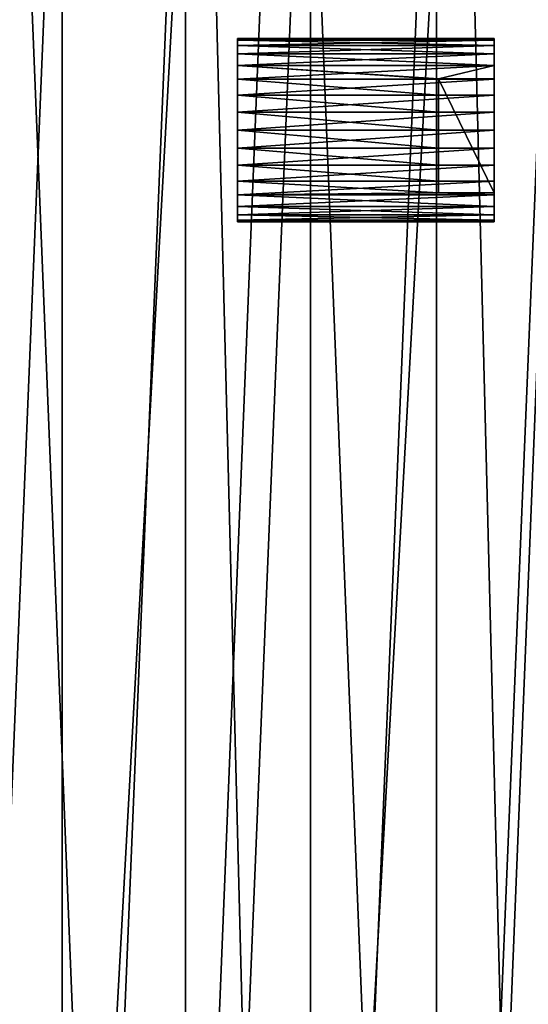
# Model space of a CAD drawing. Header units: millimetres. Extents: x 70 to 909, y -420 to 420.
# Tile 11 of 15: x 398 to 509, y 10 to 224. Entities that reach past the tile are written whole.
import ezdxf

# ---------------------------------------------------------------- set-up
doc = ezdxf.new("R2010")
doc.units = ezdxf.units.MM
doc.header["$LTSCALE"] = 25.4
doc.layers.get('0').update_dxf_attribs({"true_color": 0xff5454})

# ---------------------------------------------------------------- blocks, each defined once
blk = doc.blocks.new('MIST-8944.STL')
at = {"color": 7, "true_color": 0xffffff}
mesh = blk.add_polyface(dxfattribs=at)
corners = [(97.16, -47.61, 1.61), (102.27, 79.01, 1.61), (94.6, 15.91, 1.61), (109.88, -109.9, 1.61), (119.95, 140.07, 1.61), (132.42, -169.33, 1.61), (147.2, 197.5, 1.61), (164.21, -224.39, 1.61), (183.32, 249.82, 1.61), (204.41, -273.63, 1.61), (227.35, 295.66, 1.61), (251.99, -315.78, 1.61), (278.17, 333.85, 1.61), (305.72, -349.76, 1.61), (334.46, 363.39, 1.61), (364.2, -374.67, 1.61), (394.75, 383.52, 1.61), (425.92, -389.88, 1.61), (457.5, 393.72, 1.61), (489.28, -395, 1.61), (521.07, 393.72, 1.61), (552.65, -389.88, 1.61), (583.81, 383.52, 1.61), (614.37, -374.67, 1.61), (644.11, 363.39, 1.61), (672.85, -349.76, 1.61), (700.4, 333.85, 1.61), (726.58, -315.78, 1.61), (751.22, 295.66, 1.61), (774.16, -273.63, 1.61), (795.25, 249.82, 1.61), (814.36, -224.39, 1.61), (831.36, 197.5, 1.61), (846.15, -169.33, 1.61), (858.62, 140.07, 1.61), (868.69, -109.9, 1.61), (876.3, 79.01, 1.61), (881.4, -47.61, 1.61), (883.96, 15.91, 1.61)]
mesh.append_faces([[corners[k] for k in face] for face in [(0, 1, 2), (36, 37, 38)]], dxfattribs={"vtx0": -1, "color": 7})
mesh.append_faces([[corners[k] for k in face] for face in [(1, 3, 4), (4, 5, 6), (6, 7, 8), (8, 9, 10), (10, 11, 12), (12, 13, 14), (14, 15, 16), (16, 17, 18), (18, 19, 20), (20, 21, 22), (22, 23, 24), (24, 25, 26), (26, 27, 28), (28, 29, 30), (30, 31, 32), (32, 33, 34), (34, 35, 36)]], dxfattribs={"vtx0": -1, "vtx1": -1, "color": 7})
mesh.append_faces([[corners[k] for k in face] for face in [(1, 0, 3), (4, 3, 5), (6, 5, 7), (8, 7, 9), (10, 9, 11), (12, 11, 13), (14, 13, 15), (16, 15, 17), (18, 17, 19), (20, 19, 21), (22, 21, 23), (24, 23, 25), (26, 25, 27), (28, 27, 29), (30, 29, 31), (32, 31, 33), (34, 33, 35), (36, 35, 37)]], dxfattribs={"vtx0": -1, "vtx2": -1, "color": 7})
mesh = blk.add_polyface(dxfattribs=at)
corners = [(142.5, 47.34, 162.11), (143.9, 28.62, 162.11), (142.71, 0, 162.11), (147.44, 57.04, 162.11), (154.58, 102.35, 162.11), (153.32, 85.08, 162.11), (161.49, 112.53, 162.11), (175.34, 154.72, 162.11), (171.9, 139.22, 162.11), (184.48, 164.95, 162.11), (204.22, 203.07, 162.11), (199.14, 189.56, 162.11), (215.79, 212.87, 162.11), (240.49, 246.17, 162.11), (234.3, 234.73, 162.11), (254.56, 254.98, 162.11), (283.2, 282.89, 162.11), (276.41, 273.49, 162.11), (299.73, 290.14, 162.11), (331.25, 312.29, 162.11), (324.33, 304.8, 162.11), (350.07, 317.38, 162.11), (383.39, 333.6, 162.11), (376.75, 327.79, 162.11), (404.2, 335.97, 162.11), (438.27, 346.26, 162.11), (432.24, 341.85, 162.11), (460.66, 345.39, 162.11), (494.48, 349.96, 162.11), (489.28, 346.57, 162.11), (517.9, 345.39, 162.11), (550.55, 344.6, 162.11), (546.33, 341.85, 162.11), (574.36, 335.97, 162.11), (605.03, 330.31, 162.11), (601.81, 327.8, 162.11), (628.5, 317.38, 162.11), (656.52, 307.46, 162.11), (654.23, 304.8, 162.11), (678.84, 290.14, 162.11), (703.67, 276.66, 162.11), (702.15, 273.5, 162.11), (724.01, 254.98, 162.11), (745.27, 238.68, 162.11), (744.27, 234.73, 162.11), (762.78, 212.87, 162.11), (780.25, 194.53, 162.11), (779.42, 189.56, 162.11), (794.09, 164.95, 162.11), (807.68, 145.34, 162.11), (806.67, 139.22, 162.11), (817.08, 112.53, 162.11), (826.87, 92.38, 162.11), (825.25, 85.08, 162.11), (831.13, 57.05, 162.11), (837.32, 37.03, 162.11), (834.67, 28.62, 162.11), (835.86, 0, 162.11), (139.4, -8.9, 162.11), (145.36, -64.91, 162.11), (143.9, -28.62, 162.11), (147.44, -57.05, 162.11), (160.22, -119.24, 162.11), (153.32, -85.08, 162.11), (161.49, -112.53, 162.11), (183.61, -170.48, 162.11), (171.9, -139.22, 162.11), (184.48, -164.95, 162.11), (214.92, -217.31, 162.11), (199.15, -189.56, 162.11), (215.79, -212.87, 162.11), (253.33, -258.51, 162.11), (234.3, -234.73, 162.11), (254.56, -254.98, 162.11), (297.85, -293.01, 162.11), (276.42, -273.5, 162.11), (299.73, -290.14, 162.11), (347.33, -319.92, 162.11), (324.34, -304.8, 162.11), (350.07, -317.38, 162.11), (400.49, -338.55, 162.11), (376.75, -327.8, 162.11), (404.21, -335.97, 162.11), (455.95, -348.41, 162.11), (432.24, -341.85, 162.11), (460.67, -345.39, 162.11), (512.27, -349.24, 162.11), (489.29, -346.57, 162.11), (517.91, -345.39, 162.11), (567.99, -341.03, 162.11), (546.33, -341.85, 162.11), (574.36, -335.97, 162.11), (621.68, -323.99, 162.11), (601.82, -327.79, 162.11), (628.5, -317.38, 162.11), (671.94, -298.56, 162.11), (654.24, -304.8, 162.11), (678.84, -290.14, 162.11), (717.47, -265.39, 162.11), (702.16, -273.49, 162.11), (724.01, -254.98, 162.11), (757.08, -225.35, 162.11), (744.27, -234.73, 162.11), (762.78, -212.87, 162.11), (789.76, -179.48, 162.11), (779.42, -189.56, 162.11), (794.09, -164.95, 162.11), (814.66, -128.95, 162.11), (806.67, -139.22, 162.11), (817.08, -112.53, 162.11), (831.13, -75.09, 162.11), (825.25, -85.08, 162.11), (831.13, -57.04, 162.11), (834.67, -28.62, 162.11), (838.75, -19.28, 162.11)]
mesh.append_faces([[corners[k] for k in face] for face in [(1, 0, 3), (3, 4, 5), (5, 4, 6), (6, 7, 8), (8, 7, 9), (9, 10, 11), (11, 10, 12), (12, 13, 14), (14, 13, 15), (15, 16, 17), (17, 16, 18), (18, 19, 20), (20, 19, 21), (21, 22, 23), (23, 22, 24), (24, 25, 26), (26, 25, 27), (27, 28, 29), (29, 28, 30), (30, 31, 32), (32, 31, 33), (33, 34, 35), (35, 34, 36), (36, 37, 38), (38, 37, 39), (39, 40, 41), (41, 40, 42), (42, 43, 44), (44, 43, 45), (45, 46, 47), (47, 46, 48), (48, 49, 50), (50, 49, 51), (51, 52, 53), (53, 52, 54), (54, 55, 56), (56, 55, 57), (58, 2, 59), (59, 61, 62), (62, 64, 65), (65, 67, 68), (68, 70, 71), (71, 73, 74), (74, 76, 77), (77, 79, 80), (80, 82, 83), (83, 85, 86), (86, 88, 89), (89, 91, 92), (92, 94, 95), (95, 97, 98), (98, 100, 101), (101, 103, 104), (104, 106, 107), (107, 109, 110), (110, 113, 114), (114, 57, 55)]], dxfattribs={"vtx0": -1, "vtx1": -1, "color": 7})
mesh.append_faces([[corners[k] for k in face] for face in [(0, 1, 2), (3, 0, 4), (6, 4, 7), (9, 7, 10), (12, 10, 13), (15, 13, 16), (18, 16, 19), (21, 19, 22), (24, 22, 25), (27, 25, 28), (30, 28, 31), (33, 31, 34), (36, 34, 37), (39, 37, 40), (42, 40, 43), (45, 43, 46), (48, 46, 49), (51, 49, 52), (54, 52, 55), (2, 58, 0), (59, 2, 60), (59, 60, 61), (62, 61, 63), (62, 63, 64), (65, 64, 66), (65, 66, 67), (68, 67, 69), (68, 69, 70), (71, 70, 72), (71, 72, 73), (74, 73, 75), (74, 75, 76), (77, 76, 78), (77, 78, 79), (80, 79, 81), (80, 81, 82), (83, 82, 84), (83, 84, 85), (86, 85, 87), (86, 87, 88), (89, 88, 90), (89, 90, 91), (92, 91, 93), (92, 93, 94), (95, 94, 96), (95, 96, 97), (98, 97, 99), (98, 99, 100), (101, 100, 102), (101, 102, 103), (104, 103, 105), (104, 105, 106), (107, 106, 108), (107, 108, 109), (110, 109, 111), (110, 111, 112), (110, 112, 113), (114, 113, 57)]], dxfattribs={"vtx0": -1, "vtx2": -1, "color": 7})
mesh = blk.add_polyface(dxfattribs=at)
corners = [(145.36, -64.91, 162.9), (142.5, 47.34, 162.9), (139.4, -8.9, 162.9), (154.58, 102.35, 162.9), (160.22, -119.24, 162.9), (175.34, 154.72, 162.9), (183.61, -170.48, 162.9), (204.22, 203.07, 162.9), (214.92, -217.31, 162.9), (240.49, 246.17, 162.9), (253.33, -258.51, 162.9), (283.2, 282.89, 162.9), (297.85, -293.01, 162.9), (331.25, 312.29, 162.9), (347.33, -319.92, 162.9), (383.39, 333.6, 162.9), (400.49, -338.55, 162.9), (438.27, 346.26, 162.9), (455.95, -348.41, 162.9), (494.48, 349.96, 162.9), (512.27, -349.24, 162.9), (550.55, 344.6, 162.9), (567.99, -341.03, 162.9), (605.03, 330.31, 162.9), (621.68, -323.99, 162.9), (656.52, 307.46, 162.9), (671.94, -298.56, 162.9), (703.67, 276.66, 162.9), (717.47, -265.39, 162.9), (745.27, 238.68, 162.9), (757.08, -225.35, 162.9), (780.25, 194.53, 162.9), (789.76, -179.48, 162.9), (807.68, 145.34, 162.9), (814.66, -128.95, 162.9), (826.87, 92.38, 162.9), (831.13, -75.09, 162.9), (837.32, 37.03, 162.9), (838.75, -19.28, 162.9)]
mesh.append_faces([[corners[k] for k in face] for face in [(0, 1, 2), (37, 36, 38)]], dxfattribs={"vtx0": -1, "color": 7})
mesh.append_faces([[corners[k] for k in face] for face in [(1, 0, 3), (3, 4, 5), (5, 6, 7), (7, 8, 9), (9, 10, 11), (11, 12, 13), (13, 14, 15), (15, 16, 17), (17, 18, 19), (19, 20, 21), (21, 22, 23), (23, 24, 25), (25, 26, 27), (27, 28, 29), (29, 30, 31), (31, 32, 33), (33, 34, 35), (35, 36, 37)]], dxfattribs={"vtx0": -1, "vtx1": -1, "color": 7})
mesh.append_faces([[corners[k] for k in face] for face in [(3, 0, 4), (5, 4, 6), (7, 6, 8), (9, 8, 10), (11, 10, 12), (13, 12, 14), (15, 14, 16), (17, 16, 18), (19, 18, 20), (21, 20, 22), (23, 22, 24), (25, 24, 26), (27, 26, 28), (29, 28, 30), (31, 30, 32), (33, 32, 34), (35, 34, 36)]], dxfattribs={"vtx0": -1, "vtx2": -1, "color": 7})
mesh = blk.add_polyface(dxfattribs=at)
corners = [(157.95, 27.45, 154.11), (157.95, -27.46, 154.11), (156.81, 0, 154.11), (161.34, 54.72, 154.11), (161.35, -54.73, 154.11), (166.98, 81.62, 154.11), (166.98, -81.62, 154.11), (174.82, 107.95, 154.11), (174.83, -107.96, 154.11), (184.81, 133.55, 154.11), (184.81, -133.55, 154.11), (196.88, 158.24, 154.11), (196.88, -158.24, 154.11), (210.95, 181.84, 154.11), (210.95, -181.85, 154.11), (226.91, 204.21, 154.11), (226.92, -204.21, 154.11), (244.67, 225.18, 154.11), (244.68, -225.18, 154.11), (264.1, 244.61, 154.11), (264.11, -244.61, 154.11), (285.07, 262.37, 154.11), (285.08, -262.37, 154.11), (307.44, 278.34, 154.11), (307.44, -278.34, 154.11), (331.04, 292.4, 154.11), (331.05, -292.4, 154.11), (355.73, 304.47, 154.11), (355.73, -304.47, 154.11), (381.33, 314.46, 154.11), (381.33, -314.46, 154.11), (407.67, 322.3, 154.11), (407.67, -322.3, 154.11), (434.56, 327.94, 154.11), (434.56, -327.94, 154.11), (461.83, 331.34, 154.11), (461.83, -331.34, 154.11), (489.28, 332.47, 154.11), (489.29, -332.47, 154.11), (516.74, 331.34, 154.11), (516.74, -331.34, 154.11), (544.01, 327.94, 154.11), (544.01, -327.94, 154.11), (570.9, 322.3, 154.11), (570.9, -322.3, 154.11), (597.24, 314.46, 154.11), (597.24, -314.46, 154.11), (622.84, 304.47, 154.11), (622.84, -304.47, 154.11), (647.52, 292.4, 154.11), (647.53, -292.4, 154.11), (671.13, 278.34, 154.11), (671.13, -278.34, 154.11), (693.49, 262.37, 154.11), (693.5, -262.37, 154.11), (714.46, 244.61, 154.11), (714.46, -244.61, 154.11), (733.89, 225.18, 154.11), (733.89, -225.18, 154.11), (751.65, 204.21, 154.11), (751.65, -204.21, 154.11), (767.62, 181.85, 154.11), (767.62, -181.84, 154.11), (781.69, 158.24, 154.11), (781.69, -158.24, 154.11), (793.75, 133.55, 154.11), (793.76, -133.55, 154.11), (803.74, 107.96, 154.11), (803.74, -107.95, 154.11), (811.58, 81.62, 154.11), (811.59, -81.62, 154.11), (817.22, 54.73, 154.11), (817.22, -54.72, 154.11), (820.62, 27.46, 154.11), (820.62, -27.45, 154.11), (821.76, 0, 154.11)]
mesh.append_faces([[corners[k] for k in face] for face in [(0, 1, 2), (74, 73, 75)]], dxfattribs={"vtx0": -1, "color": 7})
mesh.append_faces([[corners[k] for k in face] for face in [(1, 3, 4), (4, 5, 6), (6, 7, 8), (8, 9, 10), (10, 11, 12), (12, 13, 14), (14, 15, 16), (16, 17, 18), (18, 19, 20), (20, 21, 22), (22, 23, 24), (24, 25, 26), (26, 27, 28), (28, 29, 30), (30, 31, 32), (32, 33, 34), (34, 35, 36), (36, 37, 38), (38, 39, 40), (40, 41, 42), (42, 43, 44), (44, 45, 46), (46, 47, 48), (48, 49, 50), (50, 51, 52), (52, 53, 54), (54, 55, 56), (56, 57, 58), (58, 59, 60), (60, 61, 62), (62, 63, 64), (64, 65, 66), (66, 67, 68), (68, 69, 70), (70, 71, 72), (72, 73, 74)]], dxfattribs={"vtx0": -1, "vtx1": -1, "color": 7})
mesh.append_faces([[corners[k] for k in face] for face in [(1, 0, 3), (4, 3, 5), (6, 5, 7), (8, 7, 9), (10, 9, 11), (12, 11, 13), (14, 13, 15), (16, 15, 17), (18, 17, 19), (20, 19, 21), (22, 21, 23), (24, 23, 25), (26, 25, 27), (28, 27, 29), (30, 29, 31), (32, 31, 33), (34, 33, 35), (36, 35, 37), (38, 37, 39), (40, 39, 41), (42, 41, 43), (44, 43, 45), (46, 45, 47), (48, 47, 49), (50, 49, 51), (52, 51, 53), (54, 53, 55), (56, 55, 57), (58, 57, 59), (60, 59, 61), (62, 61, 63), (64, 63, 65), (66, 65, 67), (68, 67, 69), (70, 69, 71), (72, 71, 73)]], dxfattribs={"vtx0": -1, "vtx2": -1, "color": 7})
at = {"color": 0}
mesh = blk.add_polyface(dxfattribs=at)
corners = [(445.86, 220.32, 83.62), (501.86, 219.93, 79.72), (445.86, 219.93, 79.72), (501.86, 220.32, 83.62)]
mesh.append_faces([[corners[k] for k in face] for face in [(0, 1, 2), (1, 0, 3)]], dxfattribs={"vtx0": -1, "color": 0})
mesh = blk.add_polyface(dxfattribs=at)
corners = [(445.86, 219.93, 87.52), (501.86, 220.32, 83.62), (445.86, 220.32, 83.62), (501.86, 219.93, 87.52)]
mesh.append_faces([[corners[k] for k in face] for face in [(0, 1, 2), (1, 0, 3)]], dxfattribs={"vtx0": -1, "color": 0})
mesh = blk.add_polyface(dxfattribs=at)
corners = [(445.86, 180.7, 87.52), (445.86, 180.7, 79.72), (445.86, 180.32, 83.62), (445.86, 181.84, 91.28), (445.86, 181.84, 75.97), (445.86, 183.69, 94.73), (445.86, 183.69, 72.51), (445.86, 186.18, 97.76), (445.86, 186.18, 69.48), (445.86, 189.21, 100.25), (445.86, 189.21, 66.99), (445.86, 192.66, 102.1), (445.86, 192.66, 65.14), (445.86, 196.42, 103.24), (445.86, 196.42, 64.01), (445.86, 200.32, 103.62), (445.86, 200.32, 63.62), (445.86, 204.22, 103.24), (445.86, 204.22, 64.01), (445.86, 207.97, 102.1), (445.86, 207.97, 65.14), (445.86, 211.43, 100.25), (445.86, 211.43, 66.99), (445.86, 214.46, 97.76), (445.86, 214.46, 69.48), (445.86, 216.95, 94.73), (445.86, 216.95, 72.51), (445.86, 218.8, 91.28), (445.86, 218.8, 75.97), (445.86, 219.93, 87.52), (445.86, 219.93, 79.72), (445.86, 220.32, 83.62)]
mesh.append_faces([[corners[k] for k in face] for face in [(0, 1, 2), (30, 29, 31)]], dxfattribs={"vtx0": -1, "color": 0})
mesh.append_faces([[corners[k] for k in face] for face in [(1, 3, 4), (4, 5, 6), (6, 7, 8), (8, 9, 10), (10, 11, 12), (12, 13, 14), (14, 15, 16), (16, 17, 18), (18, 19, 20), (20, 21, 22), (22, 23, 24), (24, 25, 26), (26, 27, 28), (28, 29, 30)]], dxfattribs={"vtx0": -1, "vtx1": -1, "color": 0})
mesh.append_faces([[corners[k] for k in face] for face in [(1, 0, 3), (4, 3, 5), (6, 5, 7), (8, 7, 9), (10, 9, 11), (12, 11, 13), (14, 13, 15), (16, 15, 17), (18, 17, 19), (20, 19, 21), (22, 21, 23), (24, 23, 25), (26, 25, 27), (28, 27, 29)]], dxfattribs={"vtx0": -1, "vtx2": -1, "color": 0})
mesh = blk.add_polyface(dxfattribs=at)
corners = [(445.86, 219.93, 79.72), (501.86, 218.8, 75.97), (445.86, 218.8, 75.97), (501.86, 219.93, 79.72)]
mesh.append_faces([[corners[k] for k in face] for face in [(0, 1, 2), (1, 0, 3)]], dxfattribs={"vtx0": -1, "color": 0})
mesh = blk.add_polyface(dxfattribs=at)
corners = [(445.86, 218.8, 91.28), (501.86, 219.93, 87.52), (445.86, 219.93, 87.52), (501.86, 218.8, 91.28)]
mesh.append_faces([[corners[k] for k in face] for face in [(0, 1, 2), (1, 0, 3)]], dxfattribs={"vtx0": -1, "color": 0})
mesh = blk.add_polyface(dxfattribs=at)
corners = [(501.86, 214.46, 69.48), (501.86, 211.49, 100.21), (501.86, 211.43, 66.99), (501.86, 214.46, 97.76), (501.86, 216.95, 72.51), (501.86, 216.95, 94.73), (501.86, 218.8, 75.97), (501.86, 218.8, 91.28), (501.86, 219.93, 79.72), (501.86, 219.93, 87.52), (501.86, 220.32, 83.62), (501.86, 180.7, 79.72), (501.86, 180.7, 87.52), (501.86, 180.32, 83.62), (501.86, 181.84, 75.97), (501.86, 181.84, 91.28), (501.86, 183.69, 72.51), (501.86, 183.69, 94.73), (501.86, 186.18, 69.48), (501.86, 186.18, 97.76), (501.86, 189.21, 66.99), (501.86, 186.64, 98.21), (501.86, 186.64, 111.6), (501.86, 211.49, 111.6), (501.86, 192.66, 65.14), (501.86, 196.42, 64.01), (501.86, 200.32, 63.62), (501.86, 204.22, 64.01), (501.86, 207.97, 65.14)]
mesh.append_faces([[corners[k] for k in face] for face in [(9, 8, 10), (11, 12, 13)]], dxfattribs={"vtx0": -1, "color": 0})
mesh.append_faces([[corners[k] for k in face] for face in [(0, 1, 2), (1, 0, 3), (3, 4, 5), (5, 6, 7), (7, 8, 9), (12, 14, 15), (15, 16, 17), (17, 18, 19), (19, 20, 21), (21, 20, 22), (22, 20, 23), (23, 2, 1)]], dxfattribs={"vtx0": -1, "vtx1": -1, "color": 0})
mesh.append_faces([[corners[k] for k in face] for face in [(3, 0, 4), (5, 4, 6), (7, 6, 8), (12, 11, 14), (15, 14, 16), (17, 16, 18), (19, 18, 20), (23, 20, 24), (23, 24, 25), (23, 25, 26), (23, 26, 27), (23, 27, 28), (23, 28, 2)]], dxfattribs={"vtx0": -1, "vtx2": -1, "color": 0})
mesh = blk.add_polyface(dxfattribs=at)
corners = [(445.86, 218.8, 75.97), (501.86, 216.95, 72.51), (445.86, 216.95, 72.51), (501.86, 218.8, 75.97)]
mesh.append_faces([[corners[k] for k in face] for face in [(0, 1, 2), (1, 0, 3)]], dxfattribs={"vtx0": -1, "color": 0})
mesh = blk.add_polyface(dxfattribs=at)
corners = [(445.86, 216.95, 94.73), (501.86, 218.8, 91.28), (445.86, 218.8, 91.28), (501.86, 216.95, 94.73)]
mesh.append_faces([[corners[k] for k in face] for face in [(0, 1, 2), (1, 0, 3)]], dxfattribs={"vtx0": -1, "color": 0})
mesh = blk.add_polyface(dxfattribs=at)
corners = [(445.86, 216.95, 72.51), (501.86, 214.46, 69.48), (445.86, 214.46, 69.48), (501.86, 216.95, 72.51)]
mesh.append_faces([[corners[k] for k in face] for face in [(0, 1, 2), (1, 0, 3)]], dxfattribs={"vtx0": -1, "color": 0})
mesh = blk.add_polyface(dxfattribs=at)
corners = [(445.86, 214.46, 97.76), (501.86, 216.95, 94.73), (445.86, 216.95, 94.73), (501.86, 214.46, 97.76)]
mesh.append_faces([[corners[k] for k in face] for face in [(0, 1, 2), (1, 0, 3)]], dxfattribs={"vtx0": -1, "color": 0})
mesh = blk.add_polyface(dxfattribs=at)
corners = [(489.73, 211.49, 100.21), (445.86, 214.46, 97.76), (489.73, 211.43, 100.25)]
mesh.append_faces([[corners[k] for k in face] for face in [(0, 1, 2)]], dxfattribs={"color": 0})
mesh = blk.add_polyface(dxfattribs=at)
corners = [(489.73, 211.43, 100.25), (445.86, 214.46, 97.76), (445.86, 211.43, 100.25)]
mesh.append_faces([[corners[k] for k in face] for face in [(0, 1, 2)]], dxfattribs={"color": 0})
mesh = blk.add_polyface(dxfattribs=at)
corners = [(501.86, 214.46, 69.48), (445.86, 211.43, 66.99), (445.86, 214.46, 69.48), (501.86, 211.43, 66.99)]
mesh.append_faces([[corners[k] for k in face] for face in [(0, 1, 2), (1, 0, 3)]], dxfattribs={"vtx0": -1, "color": 0})
mesh = blk.add_polyface(dxfattribs=at)
corners = [(489.73, 211.49, 100.21), (501.86, 214.46, 97.76), (445.86, 214.46, 97.76), (501.86, 211.49, 100.21)]
mesh.append_faces([[corners[k] for k in face] for face in [(0, 1, 2), (1, 0, 3)]], dxfattribs={"vtx0": -1, "color": 0})
mesh = blk.add_polyface(dxfattribs=at)
corners = [(489.73, 207.97, 102.1), (445.86, 211.43, 100.25), (445.86, 207.97, 102.1), (489.73, 211.43, 100.25)]
mesh.append_faces([[corners[k] for k in face] for face in [(0, 1, 2), (1, 0, 3)]], dxfattribs={"vtx0": -1, "color": 0})
mesh = blk.add_polyface(dxfattribs=at)
corners = [(501.86, 211.43, 66.99), (445.86, 207.97, 65.14), (445.86, 211.43, 66.99), (501.86, 207.97, 65.14)]
mesh.append_faces([[corners[k] for k in face] for face in [(0, 1, 2), (1, 0, 3)]], dxfattribs={"vtx0": -1, "color": 0})
mesh = blk.add_polyface(dxfattribs=at)
corners = [(489.73, 186.64, 111.6), (489.73, 189.21, 100.25), (489.73, 186.64, 98.21), (489.73, 192.66, 102.1), (489.73, 211.49, 111.6), (489.73, 196.42, 103.24), (489.73, 200.32, 103.62), (489.73, 204.22, 103.24), (489.73, 207.97, 102.1), (489.73, 211.43, 100.25), (489.73, 211.49, 100.21)]
mesh.append_faces([[corners[k] for k in face] for face in [(0, 1, 2), (9, 4, 10)]], dxfattribs={"vtx0": -1, "color": 0})
mesh.append_faces([[corners[k] for k in face] for face in [(1, 0, 3), (3, 4, 5), (5, 4, 6), (6, 4, 7), (7, 4, 8), (8, 4, 9)]], dxfattribs={"vtx0": -1, "vtx1": -1, "color": 0})
mesh.append_faces([[corners[k] for k in face] for face in [(3, 0, 4)]], dxfattribs={"vtx0": -1, "vtx2": -1, "color": 0})
mesh = blk.add_polyface(dxfattribs=at)
corners = [(489.73, 211.49, 111.6), (501.86, 211.49, 100.21), (489.73, 211.49, 100.21), (501.86, 211.49, 111.6)]
mesh.append_faces([[corners[k] for k in face] for face in [(0, 1, 2), (1, 0, 3)]], dxfattribs={"vtx0": -1, "color": 0})
mesh = blk.add_polyface(dxfattribs=at)
corners = [(501.86, 186.64, 111.6), (489.73, 211.49, 111.6), (489.73, 186.64, 111.6), (501.86, 211.49, 111.6)]
mesh.append_faces([[corners[k] for k in face] for face in [(0, 1, 2), (1, 0, 3)]], dxfattribs={"vtx0": -1, "color": 0})
mesh = blk.add_polyface(dxfattribs=at)
corners = [(489.73, 204.22, 103.24), (445.86, 207.97, 102.1), (445.86, 204.22, 103.24), (489.73, 207.97, 102.1)]
mesh.append_faces([[corners[k] for k in face] for face in [(0, 1, 2), (1, 0, 3)]], dxfattribs={"vtx0": -1, "color": 0})
mesh = blk.add_polyface(dxfattribs=at)
corners = [(501.86, 207.97, 65.14), (445.86, 204.22, 64.01), (445.86, 207.97, 65.14), (501.86, 204.22, 64.01)]
mesh.append_faces([[corners[k] for k in face] for face in [(0, 1, 2), (1, 0, 3)]], dxfattribs={"vtx0": -1, "color": 0})
mesh = blk.add_polyface(dxfattribs=at)
corners = [(489.73, 200.32, 103.62), (445.86, 204.22, 103.24), (445.86, 200.32, 103.62), (489.73, 204.22, 103.24)]
mesh.append_faces([[corners[k] for k in face] for face in [(0, 1, 2), (1, 0, 3)]], dxfattribs={"vtx0": -1, "color": 0})
mesh = blk.add_polyface(dxfattribs=at)
corners = [(501.86, 204.22, 64.01), (445.86, 200.32, 63.62), (445.86, 204.22, 64.01), (501.86, 200.32, 63.62)]
mesh.append_faces([[corners[k] for k in face] for face in [(0, 1, 2), (1, 0, 3)]], dxfattribs={"vtx0": -1, "color": 0})
mesh = blk.add_polyface(dxfattribs=at)
corners = [(489.73, 196.42, 103.24), (445.86, 200.32, 103.62), (445.86, 196.42, 103.24), (489.73, 200.32, 103.62)]
mesh.append_faces([[corners[k] for k in face] for face in [(0, 1, 2), (1, 0, 3)]], dxfattribs={"vtx0": -1, "color": 0})
mesh = blk.add_polyface(dxfattribs=at)
corners = [(501.86, 200.32, 63.62), (445.86, 196.42, 64.01), (445.86, 200.32, 63.62), (501.86, 196.42, 64.01)]
mesh.append_faces([[corners[k] for k in face] for face in [(0, 1, 2), (1, 0, 3)]], dxfattribs={"vtx0": -1, "color": 0})
mesh = blk.add_polyface(dxfattribs=at)
corners = [(489.73, 192.66, 102.1), (445.86, 196.42, 103.24), (445.86, 192.66, 102.1), (489.73, 196.42, 103.24)]
mesh.append_faces([[corners[k] for k in face] for face in [(0, 1, 2), (1, 0, 3)]], dxfattribs={"vtx0": -1, "color": 0})
mesh = blk.add_polyface(dxfattribs=at)
corners = [(501.86, 196.42, 64.01), (445.86, 192.66, 65.14), (445.86, 196.42, 64.01), (501.86, 192.66, 65.14)]
mesh.append_faces([[corners[k] for k in face] for face in [(0, 1, 2), (1, 0, 3)]], dxfattribs={"vtx0": -1, "color": 0})
mesh = blk.add_polyface(dxfattribs=at)
corners = [(489.73, 189.21, 100.25), (445.86, 192.66, 102.1), (445.86, 189.21, 100.25), (489.73, 192.66, 102.1)]
mesh.append_faces([[corners[k] for k in face] for face in [(0, 1, 2), (1, 0, 3)]], dxfattribs={"vtx0": -1, "color": 0})
mesh = blk.add_polyface(dxfattribs=at)
corners = [(501.86, 192.66, 65.14), (445.86, 189.21, 66.99), (445.86, 192.66, 65.14), (501.86, 189.21, 66.99)]
mesh.append_faces([[corners[k] for k in face] for face in [(0, 1, 2), (1, 0, 3)]], dxfattribs={"vtx0": -1, "color": 0})
mesh = blk.add_polyface(dxfattribs=at)
corners = [(489.73, 189.21, 100.25), (445.86, 189.21, 100.25), (489.73, 186.64, 98.21)]
mesh.append_faces([[corners[k] for k in face] for face in [(0, 1, 2)]], dxfattribs={"color": 0})
mesh = blk.add_polyface(dxfattribs=at)
corners = [(489.73, 186.64, 98.21), (445.86, 189.21, 100.25), (445.86, 186.18, 97.76)]
mesh.append_faces([[corners[k] for k in face] for face in [(0, 1, 2)]], dxfattribs={"color": 0})
mesh = blk.add_polyface(dxfattribs=at)
corners = [(501.86, 189.21, 66.99), (445.86, 186.18, 69.48), (445.86, 189.21, 66.99), (501.86, 186.18, 69.48)]
mesh.append_faces([[corners[k] for k in face] for face in [(0, 1, 2), (1, 0, 3)]], dxfattribs={"vtx0": -1, "color": 0})
mesh = blk.add_polyface(dxfattribs=at)
corners = [(501.86, 186.18, 97.76), (489.73, 186.64, 98.21), (445.86, 186.18, 97.76), (501.86, 186.64, 98.21)]
mesh.append_faces([[corners[k] for k in face] for face in [(0, 1, 2), (1, 0, 3)]], dxfattribs={"vtx0": -1, "color": 0})
mesh = blk.add_polyface(dxfattribs=at)
corners = [(501.86, 186.18, 97.76), (445.86, 183.69, 94.73), (501.86, 183.69, 94.73), (445.86, 186.18, 97.76)]
mesh.append_faces([[corners[k] for k in face] for face in [(0, 1, 2), (1, 0, 3)]], dxfattribs={"vtx0": -1, "color": 0})
mesh = blk.add_polyface(dxfattribs=at)
corners = [(501.86, 183.69, 72.51), (445.86, 186.18, 69.48), (501.86, 186.18, 69.48), (445.86, 183.69, 72.51)]
mesh.append_faces([[corners[k] for k in face] for face in [(0, 1, 2), (1, 0, 3)]], dxfattribs={"vtx0": -1, "color": 0})
mesh = blk.add_polyface(dxfattribs=at)
corners = [(501.86, 186.64, 111.6), (489.73, 186.64, 98.21), (501.86, 186.64, 98.21), (489.73, 186.64, 111.6)]
mesh.append_faces([[corners[k] for k in face] for face in [(0, 1, 2), (1, 0, 3)]], dxfattribs={"vtx0": -1, "color": 0})
mesh = blk.add_polyface(dxfattribs=at)
corners = [(501.86, 183.69, 94.73), (445.86, 181.84, 91.28), (501.86, 181.84, 91.28), (445.86, 183.69, 94.73)]
mesh.append_faces([[corners[k] for k in face] for face in [(0, 1, 2), (1, 0, 3)]], dxfattribs={"vtx0": -1, "color": 0})
mesh = blk.add_polyface(dxfattribs=at)
corners = [(501.86, 181.84, 75.97), (445.86, 183.69, 72.51), (501.86, 183.69, 72.51), (445.86, 181.84, 75.97)]
mesh.append_faces([[corners[k] for k in face] for face in [(0, 1, 2), (1, 0, 3)]], dxfattribs={"vtx0": -1, "color": 0})
mesh = blk.add_polyface(dxfattribs=at)
corners = [(501.86, 181.84, 91.28), (445.86, 180.7, 87.52), (501.86, 180.7, 87.52), (445.86, 181.84, 91.28)]
mesh.append_faces([[corners[k] for k in face] for face in [(0, 1, 2), (1, 0, 3)]], dxfattribs={"vtx0": -1, "color": 0})
mesh = blk.add_polyface(dxfattribs=at)
corners = [(501.86, 180.7, 79.72), (445.86, 181.84, 75.97), (501.86, 181.84, 75.97), (445.86, 180.7, 79.72)]
mesh.append_faces([[corners[k] for k in face] for face in [(0, 1, 2), (1, 0, 3)]], dxfattribs={"vtx0": -1, "color": 0})
mesh = blk.add_polyface(dxfattribs=at)
corners = [(501.86, 180.7, 87.52), (445.86, 180.32, 83.62), (501.86, 180.32, 83.62), (445.86, 180.7, 87.52)]
mesh.append_faces([[corners[k] for k in face] for face in [(0, 1, 2), (1, 0, 3)]], dxfattribs={"vtx0": -1, "color": 0})
mesh = blk.add_polyface(dxfattribs=at)
corners = [(501.86, 180.32, 83.62), (445.86, 180.7, 79.72), (501.86, 180.7, 79.72), (445.86, 180.32, 83.62)]
mesh.append_faces([[corners[k] for k in face] for face in [(0, 1, 2), (1, 0, 3)]], dxfattribs={"vtx0": -1, "color": 0})

msp = doc.modelspace()

# ---------------------------------------------------------------- block references
at = {"color": 0}
msp.add_blockref('MIST-8944.STL', (0, 0), dxfattribs=at)

doc.saveas('drawing.dxf')
